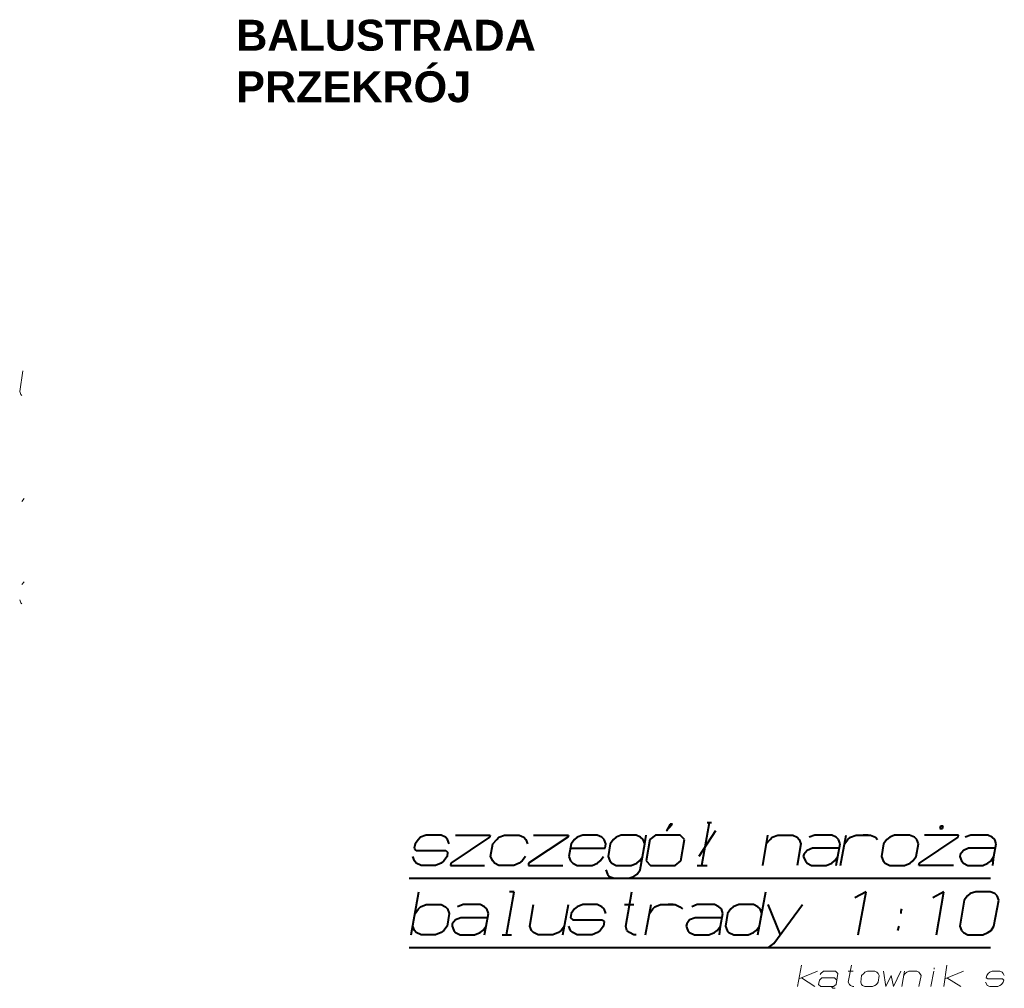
# Model space of a CAD drawing. Header units: millimetres. Extents: x 5545 to 136428, y -146986 to -36607.
# Tile 42 of 105: x 46250 to 46718, y -56227 to -55766. Entities that reach past the tile are written whole.
import ezdxf

# ---------------------------------------------------------------- set-up
doc = ezdxf.new("R2010")
doc.units = ezdxf.units.MM
doc.header["$LTSCALE"] = 8
doc.layers.add('1', color=7, linetype='Continuous')
doc.layers.add('WYMIARY', color=9, linetype='Continuous')

msp = doc.modelspace()

# ---------------------------------------------------------------- linework, layer by layer
at = {"layer": '1', "color": 7, "lineweight": 18}
for points in [[(46251.825, -55933.176), (46250.253, -55943.129)], [(46250.253, -55943.129), (46250.777, -55944.439)], [(46250.777, -55944.439), (46251.301, -55944.963)], [(46252.349, -55993.945), (46251.301, -55995.255)], [(46252.349, -56033.498), (46251.301, -56034.807)], [(46250.253, -56042.142), (46250.777, -56043.451)], [(46250.777, -56043.451), (46251.301, -56043.975)], [(46619.925, -56225.902), (46621.759, -56215.686)], [(46644.023, -56223.806), (46645.595, -56215.686)], [(46684.886, -56217.52), (46684.886, -56216.996)], [(46689.339, -56225.902), (46690.91, -56215.686)], [(46629.355, -56218.568), (46620.449, -56222.235)], [(46621.759, -56221.711), (46628.045, -56225.902)], [(46631.45, -56221.711), (46630.403, -56222.759)], [(46630.926, -56219.615), (46630.665, -56220.139)], [(46632.236, -56218.568), (46630.926, -56219.615)], [(46637.475, -56221.711), (46631.45, -56221.711)], [(46637.999, -56218.568), (46632.236, -56218.568)], [(46638.523, -56222.759), (46637.475, -56221.711)], [(46639.047, -56219.615), (46637.999, -56218.568)], [(46638.261, -56224.854), (46639.047, -56219.615)], [(46644.023, -56218.568), (46646.381, -56218.568)], [(46650.31, -56220.663), (46650.048, -56223.806)], [(46651.358, -56219.615), (46650.31, -56220.663)], [(46651.881, -56219.092), (46651.358, -56219.615)], [(46653.191, -56218.568), (46651.881, -56219.092)], [(46656.596, -56218.568), (46653.191, -56218.568)], [(46657.644, -56219.092), (46656.596, -56218.568)], [(46658.168, -56219.615), (46657.644, -56219.092)], [(46658.692, -56220.663), (46658.168, -56219.615)], [(46658.168, -56223.806), (46658.692, -56220.663)], [(46660.787, -56218.568), (46661.835, -56225.902)], [(46661.835, -56225.902), (46664.454, -56220.663)], [(46664.454, -56220.663), (46665.502, -56225.902)], [(46665.502, -56225.902), (46668.907, -56218.568)], [(46669.431, -56225.902), (46670.741, -56218.568)], [(46670.217, -56220.663), (46671.003, -56219.615)], [(46671.003, -56219.615), (46671.789, -56219.092)], [(46671.789, -56219.092), (46672.836, -56218.568)], [(46672.836, -56218.568), (46676.504, -56218.568)], [(46676.504, -56218.568), (46677.551, -56219.092)], [(46677.551, -56219.092), (46678.075, -56219.615)], [(46678.599, -56220.663), (46677.551, -56225.902)], [(46678.075, -56219.615), (46678.599, -56220.663)], [(46683.314, -56225.902), (46684.624, -56218.568)], [(46698.768, -56218.568), (46689.862, -56222.235)], [(46690.91, -56221.711), (46697.459, -56225.902)], [(46709.77, -56220.663), (46709.508, -56221.711)], [(46709.508, -56221.711), (46710.294, -56222.235)], [(46710.555, -56219.615), (46709.77, -56220.663)], [(46710.294, -56222.235), (46717.366, -56222.235)], [(46711.341, -56219.092), (46710.555, -56219.615)], [(46712.389, -56218.568), (46711.341, -56219.092)], [(46716.056, -56218.568), (46712.389, -56218.568)], [(46717.104, -56219.092), (46716.056, -56218.568)], [(46717.628, -56219.615), (46717.104, -56219.092)], [(46717.366, -56222.235), (46717.89, -56222.759)], [(46718.152, -56220.663), (46717.628, -56219.615)], [(46630.403, -56222.759), (46629.879, -56224.854)], [(46629.879, -56224.854), (46630.926, -56225.902)], [(46630.926, -56225.902), (46636.951, -56225.902)], [(46636.427, -56225.902), (46636.165, -56226.164)], [(46636.165, -56226.164), (46636.689, -56226.688)], [(46636.689, -56226.688), (46637.737, -56226.688)], [(46636.951, -56225.902), (46638.261, -56224.854)], [(46644.547, -56224.854), (46644.023, -56223.806)], [(46645.071, -56225.378), (46644.547, -56224.854)], [(46646.119, -56225.902), (46645.071, -56225.378)], [(46646.643, -56225.902), (46646.119, -56225.902)], [(46650.048, -56223.806), (46650.31, -56224.854)], [(46650.31, -56224.854), (46650.834, -56225.378)], [(46650.834, -56225.378), (46651.881, -56225.902)], [(46651.881, -56225.902), (46655.549, -56225.902)], [(46655.549, -56225.902), (46656.596, -56225.378)], [(46656.596, -56225.378), (46657.382, -56224.854)], [(46657.382, -56224.854), (46658.168, -56223.806)], [(46709.77, -56224.854), (46709.246, -56223.806)], [(46710.032, -56225.378), (46709.77, -56224.854)], [(46711.341, -56225.902), (46710.032, -56225.378)], [(46715.008, -56225.902), (46711.341, -56225.902)], [(46716.056, -56225.378), (46715.008, -56225.902)], [(46716.842, -56224.854), (46716.056, -56225.378)], [(46717.628, -56223.806), (46716.842, -56224.854)], [(46717.89, -56222.759), (46717.628, -56223.806)]]:
    msp.add_lwpolyline(points, dxfattribs=at)
at = {"layer": '1', "color": 7, "lineweight": 40}
for points in [[(46557.606, -56151.774), (46560.487, -56148.63)], [(46559.439, -56148.63), (46557.606, -56151.774)], [(46560.487, -56148.63), (46559.439, -56148.63)], [(46580.918, -56151.774), (46573.06, -56164.085)], [(46574.37, -56168.276), (46578.037, -56147.845)], [(46576.989, -56147.845), (46579.085, -56147.845)], [(46687.789, -56149.678), (46687.527, -56150.726)], [(46687.527, -56150.726), (46688.837, -56150.726)], [(46689.098, -56149.678), (46687.789, -56149.678)], [(46688.837, -56150.726), (46689.098, -56149.678)], [(46439.734, -56155.965), (46438.162, -56158.06)], [(46440.782, -56154.917), (46439.734, -56155.965)], [(46443.401, -56153.869), (46440.782, -56154.917)], [(46450.473, -56153.869), (46443.401, -56153.869)], [(46452.569, -56154.917), (46450.473, -56153.869)], [(46453.617, -56155.965), (46452.569, -56154.917)], [(46454.402, -56158.06), (46453.617, -56155.965)], [(46473.524, -56154.917), (46455.188, -56167.228)], [(46457.284, -56153.869), (46473.786, -56153.869)], [(46473.786, -56153.869), (46473.524, -56154.917)], [(46475.096, -56158.06), (46476.929, -56155.965)], [(46476.929, -56155.965), (46477.977, -56154.917)], [(46477.977, -56154.917), (46480.596, -56153.869)], [(46480.596, -56153.869), (46487.669, -56153.869)], [(46487.669, -56153.869), (46489.764, -56154.917)], [(46489.764, -56154.917), (46490.812, -56155.965)], [(46490.812, -56155.965), (46491.598, -56158.06)], [(46510.719, -56154.917), (46492.121, -56167.228)], [(46494.479, -56153.869), (46510.981, -56153.869)], [(46510.981, -56153.869), (46510.719, -56154.917)], [(46513.862, -56155.965), (46512.291, -56158.06)], [(46515.172, -56154.917), (46513.862, -56155.965)], [(46517.791, -56153.869), (46515.172, -56154.917)], [(46524.602, -56153.869), (46517.791, -56153.869)], [(46526.959, -56154.917), (46524.602, -56153.869)], [(46528.007, -56155.965), (46526.959, -56154.917)], [(46528.793, -56158.06), (46528.007, -56155.965)], [(46532.46, -56155.965), (46530.888, -56158.06)], [(46533.77, -56154.917), (46532.46, -56155.965)], [(46536.127, -56153.869), (46533.77, -56154.917)], [(46543.199, -56153.869), (46536.127, -56153.869)], [(46545.295, -56154.917), (46543.199, -56153.869)], [(46546.604, -56155.965), (46545.295, -56154.917)], [(46547.39, -56158.06), (46546.604, -56155.965)], [(46547.39, -56158.06), (46547.914, -56153.869)], [(46549.748, -56155.965), (46547.914, -56166.18)], [(46552.367, -56153.869), (46549.748, -56155.965)], [(46564.154, -56153.869), (46552.367, -56153.869)], [(46566.25, -56155.965), (46564.154, -56153.869)], [(46564.416, -56166.18), (46566.25, -56155.965)], [(46603.445, -56168.276), (46605.802, -56153.869)], [(46605.017, -56158.06), (46606.85, -56155.965)], [(46606.85, -56155.965), (46607.898, -56154.917)], [(46607.898, -56154.917), (46610.517, -56153.869)], [(46610.517, -56153.869), (46617.59, -56153.869)], [(46617.59, -56153.869), (46619.685, -56154.917)], [(46619.685, -56154.917), (46620.733, -56155.965)], [(46620.733, -56155.965), (46621.519, -56158.06)], [(46628.067, -56153.869), (46625.448, -56154.917)], [(46636.187, -56153.869), (46628.067, -56153.869)], [(46638.283, -56154.917), (46636.187, -56153.869)], [(46639.33, -56155.965), (46638.283, -56154.917)], [(46640.116, -56158.06), (46639.33, -56155.965)], [(46640.378, -56168.276), (46642.997, -56153.869)], [(46642.212, -56158.06), (46643.783, -56155.965)], [(46643.783, -56155.965), (46645.093, -56154.917)], [(46645.093, -56154.917), (46647.712, -56153.869)], [(46647.712, -56153.869), (46654.523, -56153.869)], [(46653.475, -56153.869), (46651.118, -56153.869)], [(46654.523, -56153.869), (46656.88, -56154.917)], [(46656.88, -56154.917), (46657.928, -56155.965)], [(46662.381, -56155.965), (46660.809, -56158.06)], [(46663.691, -56154.917), (46662.381, -56155.965)], [(46666.048, -56153.869), (46663.691, -56154.917)], [(46673.12, -56153.869), (46666.048, -56153.869)], [(46675.478, -56154.917), (46673.12, -56153.869)], [(46676.525, -56155.965), (46675.478, -56154.917)], [(46677.311, -56158.06), (46676.525, -56155.965)], [(46677.835, -56167.228), (46696.171, -56154.917)], [(46696.433, -56153.869), (46680.193, -56153.869)], [(46696.171, -56154.917), (46696.433, -56153.869)], [(46702.195, -56153.869), (46699.576, -56154.917)], [(46710.315, -56153.869), (46702.195, -56153.869)], [(46712.411, -56154.917), (46710.315, -56153.869)], [(46713.721, -56155.965), (46712.411, -56154.917)], [(46714.244, -56158.06), (46713.721, -56155.965)], [(46438.162, -56158.06), (46437.638, -56160.156)], [(46437.638, -56160.156), (46438.686, -56161.203)], [(46438.686, -56161.203), (46452.831, -56161.203)], [(46452.831, -56161.203), (46453.617, -56161.989)], [(46474.048, -56164.085), (46475.096, -56158.06)], [(46512.291, -56158.06), (46511.243, -56164.085)], [(46512.029, -56160.156), (46528.531, -56160.156)], [(46528.531, -56160.156), (46528.793, -56158.06)], [(46530.888, -56158.06), (46529.84, -56164.085)], [(46545.033, -56170.371), (46547.39, -56158.06)], [(46621.519, -56158.06), (46619.685, -56168.276)], [(46624.4, -56161.203), (46622.828, -56163.037)], [(46627.019, -56160.156), (46624.4, -56161.203)], [(46639.854, -56160.156), (46627.019, -56160.156)], [(46639.068, -56164.085), (46640.116, -56158.06)], [(46660.809, -56158.06), (46659.761, -56164.085)], [(46676.264, -56164.085), (46677.311, -56158.06)], [(46698.79, -56161.203), (46697.219, -56163.037)], [(46701.148, -56160.156), (46698.79, -56161.203)], [(46713.983, -56160.156), (46701.148, -56160.156)], [(46713.197, -56164.085), (46714.244, -56158.06)], [(46437.9, -56166.18), (46437.115, -56164.085)], [(46438.686, -56167.228), (46437.9, -56166.18)], [(46451.783, -56166.18), (46450.473, -56167.228)], [(46453.355, -56164.085), (46451.783, -56166.18)], [(46453.617, -56161.989), (46453.355, -56164.085)], [(46475.096, -56166.18), (46474.048, -56164.085)], [(46475.881, -56167.228), (46475.096, -56166.18)], [(46488.978, -56166.18), (46487.669, -56167.228)], [(46490.55, -56164.085), (46488.978, -56166.18)], [(46511.243, -56164.085), (46512.029, -56166.18)], [(46512.029, -56166.18), (46513.076, -56167.228)], [(46524.864, -56167.228), (46526.173, -56166.18)], [(46526.173, -56166.18), (46527.745, -56164.085)], [(46529.84, -56164.085), (46530.626, -56166.18)], [(46530.626, -56166.18), (46531.674, -56167.228)], [(46543.461, -56167.228), (46544.771, -56166.18)], [(46544.771, -56166.18), (46546.343, -56164.085)], [(46547.914, -56166.18), (46550.01, -56168.276)], [(46561.797, -56168.276), (46564.416, -56166.18)], [(46622.828, -56163.037), (46622.566, -56164.085)], [(46622.566, -56164.085), (46623.614, -56166.18)], [(46623.614, -56166.18), (46624.4, -56167.228)], [(46636.187, -56167.228), (46637.497, -56166.18)], [(46637.497, -56166.18), (46639.068, -56164.085)], [(46638.283, -56168.276), (46639.068, -56164.085)], [(46659.761, -56164.085), (46660.547, -56166.18)], [(46660.547, -56166.18), (46661.595, -56167.228)], [(46673.382, -56167.228), (46674.692, -56166.18)], [(46674.692, -56166.18), (46676.264, -56164.085)], [(46697.219, -56163.037), (46696.957, -56164.085)], [(46696.957, -56164.085), (46697.742, -56166.18)], [(46697.742, -56166.18), (46698.79, -56167.228)], [(46710.315, -56167.228), (46711.887, -56166.18)], [(46711.887, -56166.18), (46713.197, -56164.085)], [(46712.673, -56168.276), (46713.197, -56164.085)], [(46441.044, -56168.276), (46438.686, -56167.228)], [(46447.854, -56168.276), (46441.044, -56168.276)], [(46450.473, -56167.228), (46447.854, -56168.276)], [(46455.188, -56167.228), (46454.926, -56168.276)], [(46454.926, -56168.276), (46471.166, -56168.276)], [(46477.977, -56168.276), (46475.881, -56167.228)], [(46485.049, -56168.276), (46477.977, -56168.276)], [(46487.669, -56167.228), (46485.049, -56168.276)], [(46492.121, -56167.228), (46492.121, -56168.276)], [(46492.121, -56168.276), (46508.362, -56168.276)], [(46513.076, -56167.228), (46515.172, -56168.276)], [(46515.172, -56168.276), (46522.244, -56168.276)], [(46522.244, -56168.276), (46524.864, -56167.228)], [(46528.793, -56170.371), (46529.579, -56172.467)], [(46531.674, -56167.228), (46533.77, -56168.276)], [(46533.77, -56168.276), (46540.842, -56168.276)], [(46540.842, -56168.276), (46543.461, -56167.228)], [(46543.723, -56172.467), (46545.033, -56170.371)], [(46550.01, -56168.276), (46561.797, -56168.276)], [(46572.274, -56168.276), (46574.37, -56168.276)], [(46574.37, -56168.276), (46576.989, -56168.276)], [(46624.4, -56167.228), (46626.495, -56168.276)], [(46626.495, -56168.276), (46633.568, -56168.276)], [(46633.568, -56168.276), (46636.187, -56167.228)], [(46661.595, -56167.228), (46663.691, -56168.276)], [(46663.691, -56168.276), (46670.763, -56168.276)], [(46670.763, -56168.276), (46673.382, -56167.228)], [(46677.573, -56168.276), (46677.835, -56167.228)], [(46694.075, -56168.276), (46677.573, -56168.276)], [(46698.79, -56167.228), (46700.886, -56168.276)], [(46700.886, -56168.276), (46707.958, -56168.276)], [(46707.958, -56168.276), (46710.315, -56167.228)], [(46435.281, -56174.3), (46711.625, -56174.3)], [(46529.579, -56172.467), (46530.364, -56173.514)], [(46530.364, -56173.514), (46532.722, -56174.3)], [(46532.722, -56174.3), (46539.794, -56174.3)], [(46539.794, -56174.3), (46542.152, -56173.514)], [(46542.152, -56173.514), (46543.723, -56172.467)], [(46436.329, -56201.28), (46439.996, -56180.849)], [(46481.644, -56201.28), (46485.311, -56180.849)], [(46485.311, -56180.849), (46482.954, -56180.849)], [(46538.222, -56197.089), (46541.104, -56180.849)], [(46601.087, -56201.28), (46604.755, -56180.849)], [(46652.427, -56180.849), (46647.188, -56183.73)], [(46648.76, -56201.28), (46652.427, -56180.849)], [(46689.36, -56180.849), (46684.122, -56183.73)], [(46685.955, -56201.28), (46689.36, -56180.849)], [(46699.052, -56184.778), (46696.957, -56197.089)], [(46700.624, -56182.682), (46699.052, -56184.778)], [(46701.933, -56181.635), (46700.624, -56182.682)], [(46704.553, -56180.849), (46701.933, -56181.635)], [(46711.363, -56180.849), (46704.553, -56180.849)], [(46713.721, -56181.635), (46711.363, -56180.849)], [(46713.197, -56197.089), (46715.554, -56184.778)], [(46714.768, -56182.682), (46713.721, -56181.635)], [(46715.554, -56184.778), (46714.768, -56182.682)], [(46438.162, -56191.064), (46439.734, -56188.969)], [(46439.734, -56188.969), (46440.782, -56187.921)], [(46440.782, -56187.921), (46443.401, -56186.873)], [(46443.401, -56186.873), (46450.473, -56186.873)], [(46450.473, -56186.873), (46452.569, -56187.921)], [(46452.569, -56187.921), (46453.617, -56188.969)], [(46453.617, -56188.969), (46454.402, -56191.064)], [(46460.951, -56186.873), (46458.332, -56187.921)], [(46469.071, -56186.873), (46460.951, -56186.873)], [(46471.166, -56187.921), (46469.071, -56186.873)], [(46472.214, -56188.969), (46471.166, -56187.921)], [(46473, -56191.064), (46472.214, -56188.969)], [(46492.645, -56197.089), (46494.479, -56186.873)], [(46508.362, -56201.28), (46510.981, -56186.873)], [(46513.862, -56188.969), (46512.291, -56191.064)], [(46515.172, -56187.921), (46513.862, -56188.969)], [(46517.791, -56186.873), (46515.172, -56187.921)], [(46524.602, -56186.873), (46517.791, -56186.873)], [(46526.959, -56187.921), (46524.602, -56186.873)], [(46528.007, -56188.969), (46526.959, -56187.921)], [(46528.793, -56191.064), (46528.007, -56188.969)], [(46537.699, -56186.873), (46542.152, -56186.873)], [(46547.652, -56201.28), (46550.272, -56186.873)], [(46549.486, -56191.064), (46551.057, -56188.969)], [(46551.057, -56188.969), (46552.105, -56187.921)], [(46552.105, -56187.921), (46554.725, -56186.873)], [(46554.725, -56186.873), (46561.797, -56186.873)], [(46560.749, -56186.873), (46558.392, -56186.873)], [(46561.797, -56186.873), (46563.892, -56187.921)], [(46563.892, -56187.921), (46565.202, -56188.969)], [(46572.274, -56186.873), (46569.655, -56187.921)], [(46580.394, -56186.873), (46572.274, -56186.873)], [(46582.49, -56187.921), (46580.394, -56186.873)], [(46583.8, -56188.969), (46582.49, -56187.921)], [(46584.323, -56191.064), (46583.8, -56188.969)], [(46588.253, -56188.969), (46586.681, -56191.064)], [(46589.3, -56187.921), (46588.253, -56188.969)], [(46591.92, -56186.873), (46589.3, -56187.921)], [(46598.992, -56186.873), (46591.92, -56186.873)], [(46601.087, -56187.921), (46598.992, -56186.873)], [(46602.135, -56188.969), (46601.087, -56187.921)], [(46602.921, -56191.064), (46602.135, -56188.969)], [(46605.802, -56186.873), (46611.565, -56201.28)], [(46608.684, -56205.471), (46622.304, -56186.873)], [(46669.191, -56190.017), (46669.453, -56188.969)], [(46454.402, -56191.064), (46453.355, -56197.089)], [(46457.284, -56194.208), (46455.712, -56196.041)], [(46459.903, -56193.16), (46457.284, -56194.208)], [(46472.738, -56193.16), (46459.903, -56193.16)], [(46471.952, -56197.089), (46473, -56191.064)], [(46512.291, -56191.064), (46512.029, -56193.16)], [(46512.029, -56193.16), (46513.076, -56194.208)], [(46513.076, -56194.208), (46526.959, -56194.208)], [(46526.959, -56194.208), (46528.007, -56194.993)], [(46568.607, -56194.208), (46567.298, -56196.041)], [(46571.227, -56193.16), (46568.607, -56194.208)], [(46584.062, -56193.16), (46571.227, -56193.16)], [(46583.276, -56197.089), (46584.323, -56191.064)], [(46586.681, -56191.064), (46585.633, -56197.089)], [(46669.191, -56191.064), (46669.191, -56190.017)], [(46437.9, -56199.184), (46437.115, -56197.089)], [(46438.686, -56200.232), (46437.9, -56199.184)], [(46451.783, -56199.184), (46450.473, -56200.232)], [(46453.355, -56197.089), (46451.783, -56199.184)], [(46455.712, -56196.041), (46455.712, -56197.089)], [(46455.712, -56197.089), (46456.498, -56199.184)], [(46456.498, -56199.184), (46457.284, -56200.232)], [(46469.071, -56200.232), (46470.381, -56199.184)], [(46470.381, -56199.184), (46471.952, -56197.089)], [(46471.166, -56201.28), (46471.952, -56197.089)], [(46493.431, -56199.184), (46492.645, -56197.089)], [(46494.479, -56200.232), (46493.431, -56199.184)], [(46507.576, -56199.184), (46506.266, -56200.232)], [(46509.147, -56197.089), (46507.576, -56199.184)], [(46512.029, -56199.184), (46511.243, -56197.089)], [(46513.076, -56200.232), (46512.029, -56199.184)], [(46526.173, -56199.184), (46524.864, -56200.232)], [(46527.745, -56197.089), (46526.173, -56199.184)], [(46528.007, -56194.993), (46527.745, -56197.089)], [(46538.746, -56199.184), (46538.222, -56197.089)], [(46540.056, -56200.232), (46538.746, -56199.184)], [(46567.298, -56196.041), (46567.036, -56197.089)], [(46567.036, -56197.089), (46567.821, -56199.184)], [(46567.821, -56199.184), (46568.607, -56200.232)], [(46580.394, -56200.232), (46581.704, -56199.184)], [(46581.704, -56199.184), (46583.276, -56197.089)], [(46582.752, -56201.28), (46583.276, -56197.089)], [(46585.633, -56197.089), (46586.419, -56199.184)], [(46586.419, -56199.184), (46587.205, -56200.232)], [(46598.992, -56200.232), (46600.302, -56199.184)], [(46600.302, -56199.184), (46601.873, -56197.089)], [(46667.62, -56199.184), (46668.143, -56197.089)], [(46696.957, -56197.089), (46697.742, -56199.184)], [(46697.742, -56199.184), (46698.79, -56200.232)], [(46710.315, -56200.232), (46711.887, -56199.184)], [(46711.887, -56199.184), (46713.197, -56197.089)], [(46441.044, -56201.28), (46438.686, -56200.232)], [(46447.854, -56201.28), (46441.044, -56201.28)], [(46450.473, -56200.232), (46447.854, -56201.28)], [(46457.284, -56200.232), (46459.641, -56201.28)], [(46459.641, -56201.28), (46466.452, -56201.28)], [(46466.452, -56201.28), (46469.071, -56200.232)], [(46479.548, -56201.28), (46484.001, -56201.28)], [(46496.574, -56201.28), (46494.479, -56200.232)], [(46503.647, -56201.28), (46496.574, -56201.28)], [(46506.266, -56200.232), (46503.647, -56201.28)], [(46515.172, -56201.28), (46513.076, -56200.232)], [(46522.244, -56201.28), (46515.172, -56201.28)], [(46524.864, -56200.232), (46522.244, -56201.28)], [(46542.152, -56201.28), (46540.056, -56200.232)], [(46543.199, -56201.28), (46542.152, -56201.28)], [(46568.607, -56200.232), (46570.965, -56201.28)], [(46570.965, -56201.28), (46577.775, -56201.28)], [(46577.775, -56201.28), (46580.394, -56200.232)], [(46587.205, -56200.232), (46589.562, -56201.28)], [(46589.562, -56201.28), (46596.373, -56201.28)], [(46596.373, -56201.28), (46598.992, -56200.232)], [(46698.79, -56200.232), (46700.886, -56201.28)], [(46700.886, -56201.28), (46707.958, -56201.28)], [(46707.958, -56201.28), (46710.315, -56200.232)], [(46435.281, -56207.304), (46711.625, -56207.304)], [(46606.064, -56207.304), (46608.684, -56205.471)]]:
    msp.add_lwpolyline(points, dxfattribs=at)

# ---------------------------------------------------------------- texts
at = {"layer": 'WYMIARY', "color": 7, "insert": (46353.127, -55766.393), "char_height": 14.68145, "width": 852.3856, "attachment_point": 1}
msp.add_mtext('{\\fArial|b1|i0|c238|p34;BALUSTRADA \\PPRZEKRÓJ\\P}', dxfattribs=at)

doc.saveas('drawing.dxf')
